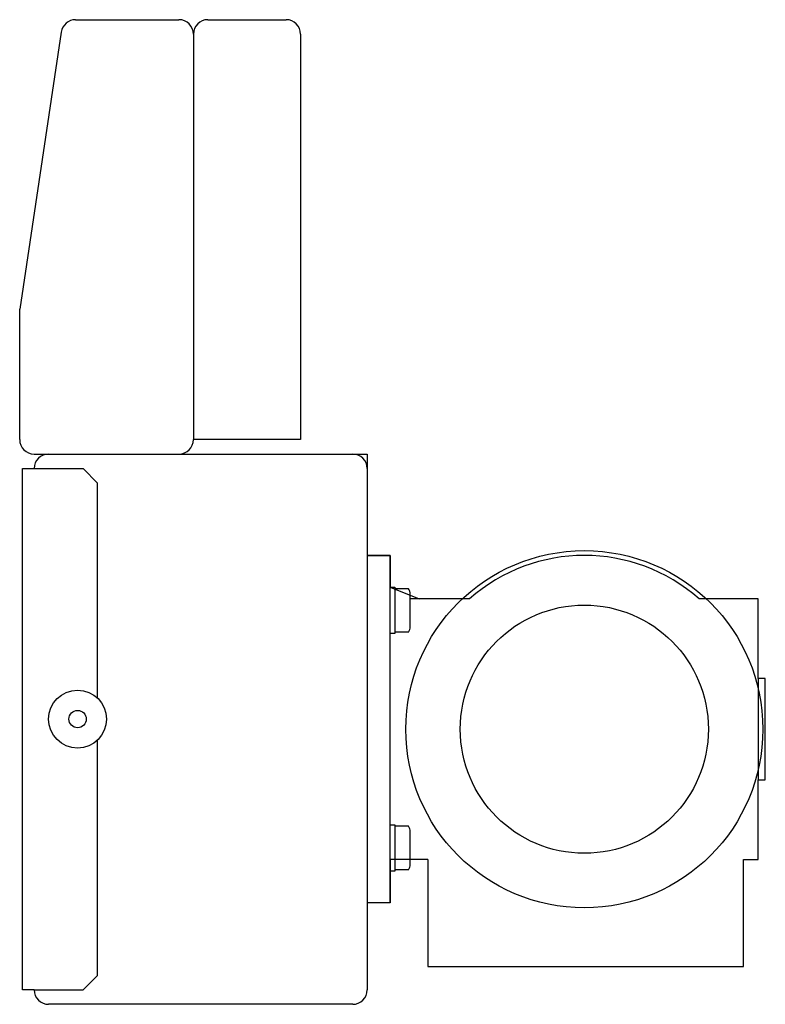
# Model space of a CAD drawing. Header units: millimetres. Extents: x -30 to 227, y -190 to 150.
import ezdxf

# ---------------------------------------------------------------- set-up
doc = ezdxf.new("R2010")
doc.units = ezdxf.units.MM
doc.header["$LTSCALE"] = 2
doc.layers.add('Engines', color=6, linetype='CONTINUOUS', lineweight=25)
doc.layers.add('Maxi', color=31, linetype='CONTINUOUS', lineweight=25)

msp = doc.modelspace()

# ---------------------------------------------------------------- linework, layer by layer
at = {"layer": 'Engines'}
for p, q in [((90, -35), (90, -155)), ((90, -35), (98, -35)), ((98, -35), (90, -35)), ((98, -35), (98, -46)), ((98, -155), (98, -35)), ((98, -46), (108, -50)), ((98, -46), (99.6, -46)), ((99.6, -46), (99.6, -62)), ((104.26, -46.49), (99.8, -46.49)), ((104.9, -59.63), (104.9, -48.37)), ((108, -50), (104.9, -50)), ((125.31, -50), (108, -50)), ((225, -50), (204.69, -50)), ((225, -77.5), (225, -50)), ((99.6, -62), (98, -62)), ((104.26, -61.51), (99.8, -61.51)), ((225, -77.5), (225, -112.5)), ((227.5, -77.5), (225, -77.5)), ((227.5, -112.5), (227.5, -77.5)), ((225, -140), (225, -112.5)), ((225, -112.5), (227.5, -112.5)), ((98, -128), (99.6, -128)), ((99.6, -128), (99.6, -144)), ((104.26, -128.49), (99.8, -128.49)), ((104.9, -141.63), (104.9, -130.37)), ((111, -140), (98, -140)), ((98, -140), (98, -155)), ((111, -140), (111, -177)), ((220, -140), (225, -140)), ((220, -177), (220, -140)), ((99.6, -144), (98, -144)), ((104.26, -143.51), (99.8, -143.51)), ((98, -155), (90, -155)), ((98, -155), (90, -155)), ((111, -177), (220, -177))]:
    msp.add_line(p, q, dxfattribs=at)
for radius in [61.65, 42.85]:
    msp.add_circle((165, -95), radius, dxfattribs=at)
for centre, radius, start, end in [((165, -95), 60, 48.5904, 131.4096), ((101.84, -48.37), 3.06, 0, 37.8789), ((101.84, -59.63), 3.06, 322.1211, 0), ((101.84, -130.37), 3.06, 0, 37.8789), ((101.84, -141.63), 3.06, 322.1211, 0)]:
    msp.add_arc(centre, radius, start, end, dxfattribs=at)
at = {"layer": 'Maxi'}
for p, q in [((-10.69, 150), (25, 150)), ((35, 150), (62, 150)), ((-15.64, 145.74), (-30, 50)), ((30, 145), (30, 5)), ((67, 145), (67, 5)), ((-30, 5), (-30, 50)), ((67, 5), (30, 5)), ((-25, 0), (25, 0)), ((-20, 0), (85, 0)), ((58.5, 0), (90, 0)), ((90, 0), (90, -35)), ((-29, -5), (-25, -5)), ((-29, -185), (-29, -5)), ((-25, -5), (-8.11, -5)), ((-8.11, -5), (-3.11, -10)), ((90, -5), (90, -35)), ((-3.11, -84.25), (-3.11, -10)), ((-3.11, -180), (-3.11, -98.75)), ((90, -155), (90, -185)), ((-3.11, -180), (-8.11, -185)), ((-25, -185), (-29, -185)), ((-25, -185), (-8.11, -185)), ((85, -190), (-20, -190))]:
    msp.add_line(p, q, dxfattribs=at)
for radius in [10, 3]:
    msp.add_circle((-10, -91.5), radius, dxfattribs=at)
for centre, start, end in [((-10.69, 145), 90, 171.4692), ((25, 145), 0, 90), ((35, 145), 90, 180), ((62, 145), 0, 90), ((-25, 5), 180, 270), ((25, 5), 270, 0), ((-20, -5), 90, 180), ((85, -5), 0, 90), ((-20, -185), 180, 270), ((85, -185), 270, 0)]:
    msp.add_arc(centre, 5, start, end, dxfattribs=at)

doc.saveas('drawing.dxf')
